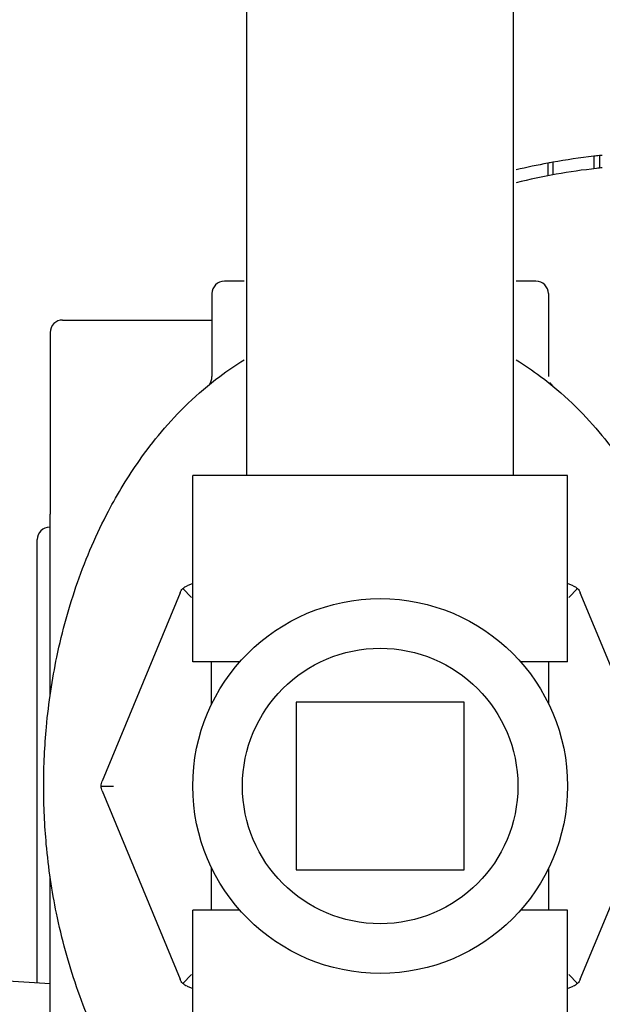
# Model space of a CAD drawing. Extents: x 0 to 796, y 0 to 496.
# Tile 73 of 222: x 136.26 to 139.08, y 375.12 to 379.88. Entities that reach past the tile are written whole.
import ezdxf

# ---------------------------------------------------------------- set-up
doc = ezdxf.new("R2010")
doc.units = 0
doc.header["$LTSCALE"] = 12
doc.header["$MEASUREMENT"] = 0
doc.layers.get('0').update_dxf_attribs({"linetype": 'CONTINUOUS'})
for name, color, linetype in [('D', 2, 'CONTINUOUS'), ('Q', 4, 'CONTINUOUS'), ('X', 1, 'CONTINUOUS')]:
    doc.layers.add(name, color=color, linetype=linetype)
doc.styles.get("Standard").update_dxf_attribs({"font": 'SIMPLEX.SHX', "width": 0.875})
doc.dimstyles.get("Standard").update_dxf_attribs({"dimscale": 28, "dimtxt": 0.125, "dimasz": 0.125, "dimexe": 0.04375, "dimexo": 0.0625, "dimgap": 0.04375, "dimtad": 0, "dimtih": 1, "dimtoh": 1, "dimdec": 4, "dimzin": 12, "dimdsep": 46, "dimlunit": 5, "dimtxsty": 'Standard', "dimcen": 0, "dimclrd": 256, "dimclre": 256, "dimclrt": 256, "dimadec": 1, "dimazin": 3, "dimtfac": 0.875, "dimtdec": 4, "dimtofl": 0, "dimtmove": 0, "dimatfit": 2, "dimfxl": 1, "dimtolj": 1, "dimtzin": 12, "dimlwd": 13, "dimlwe": 13, "dimarcsym": 0})

# ---------------------------------------------------------------- blocks, each defined once
blk = doc.blocks.new('*D115')
at = {"layer": 'D', "lineweight": 13, "transparency": 16777216}
for p, q in [((140.3408, 475.8823), (209.6044, 475.8823)), ((208.3794, 472.3823), (208.3794, 428.9468)), ((208.3794, 375.9154), (208.3794, 419.351)), ((139.7507, 372.4154), (209.6044, 372.4154))]:
    blk.add_line(p, q, dxfattribs=at)
at = {"layer": 'D', "transparency": 16777216}
for points in [[(207.7961, 472.3823), (208.9627, 472.3823), (208.3794, 475.8823)], [(207.7961, 375.9154), (208.9627, 375.9154), (208.3794, 372.4154)]]:
    blk.add_solid(points, dxfattribs=at)
at = {"layer": 'D', "transparency": 16777216, "insert": (208.3794, 424.1489), "char_height": 3.5, "attachment_point": 5}
blk.add_mtext('\\A1;103{\\H0.875x;\\S1/2;}{}{\\C2;%%p1}', dxfattribs=at)
blk = doc.blocks.new('*D117')
at = {"layer": 'D', "lineweight": 13, "transparency": 16777216}
for p, q in [((180.9348, 421.44), (180.9348, 343.4783)), ((67.578, 410.8197), (67.578, 343.4783)), ((71.078, 344.7033), (115.7033, 344.7033)), ((177.4348, 344.7033), (132.8095, 344.7033))]:
    blk.add_line(p, q, dxfattribs=at)
at = {"layer": 'D', "transparency": 16777216}
for points in [[(71.078, 345.2866), (71.078, 344.1199), (67.578, 344.7033)], [(177.4348, 345.2866), (177.4348, 344.1199), (180.9348, 344.7033)]]:
    blk.add_solid(points, dxfattribs=at)
at = {"layer": 'D', "transparency": 16777216, "insert": (124.2564, 344.7033), "char_height": 3.5, "attachment_point": 5}
blk.add_mtext('\\A1;113{\\H0.875x;\\S1/2;}{}{\\C2;%%p1}', dxfattribs=at)
blk = doc.blocks.new('*D118')
at = {"layer": 'D', "lineweight": 13, "transparency": 16777216}
for p, q in [((102.5023, 421.927), (102.5023, 356.4648)), ((174.5469, 421.927), (174.5469, 356.4648)), ((106.0023, 357.6898), (134.8205, 357.6898)), ((171.0469, 357.6898), (142.2288, 357.6898))]:
    blk.add_line(p, q, dxfattribs=at)
at = {"layer": 'D', "transparency": 16777216}
for points in [[(106.0023, 358.2731), (106.0023, 357.1065), (102.5023, 357.6898)], [(171.0469, 358.2731), (171.0469, 357.1065), (174.5469, 357.6898)]]:
    blk.add_solid(points, dxfattribs=at)
at = {"layer": 'D', "transparency": 16777216, "insert": (138.5246, 357.6898), "char_height": 3.5, "attachment_point": 5}
blk.add_mtext('\\A1;72', dxfattribs=at)
blk = doc.blocks.new('*D119')
at = {"layer": 'D', "lineweight": 13, "transparency": 16777216}
for p, q in [((179.7802, 423.677), (194.0653, 423.677)), ((192.8403, 420.177), (192.8403, 401.0212)), ((192.8403, 375.9154), (192.8403, 395.0712)), ((139.7507, 372.4154), (194.0653, 372.4154))]:
    blk.add_line(p, q, dxfattribs=at)
at = {"layer": 'D', "transparency": 16777216}
for points in [[(192.257, 420.177), (193.4236, 420.177), (192.8403, 423.677)], [(192.257, 375.9154), (193.4236, 375.9154), (192.8403, 372.4154)]]:
    blk.add_solid(points, dxfattribs=at)
at = {"layer": 'D', "transparency": 16777216, "insert": (192.8403, 398.0462), "char_height": 3.5, "attachment_point": 5}
blk.add_mtext('\\A1;51', dxfattribs=at)

msp = doc.modelspace()

# ---------------------------------------------------------------- linework, layer by layer
msp.add_line((136.40854, 375.22253), (135.42366, 375.28449))
at = {"layer": 'Q'}
for p, q in [((137.35796, 377.67699), (137.35796, 380.23949)), ((138.64662, 377.67699), (138.64662, 380.23949)), ((138.90729, 377.67699), (137.09729, 377.67699)), ((137.09729, 376.77699), (137.09729, 377.67699)), ((138.90729, 376.77699), (138.90729, 377.67699)), ((137.32478, 376.77699), (137.09729, 376.77699)), ((137.18779, 376.57147), (137.18779, 376.77699)), ((138.90729, 376.77699), (138.67981, 376.77699)), ((138.81679, 376.57147), (138.81679, 376.77699)), ((138.40729, 376.58199), (137.59729, 376.58199)), ((137.59729, 376.58199), (137.59729, 375.77199)), ((138.40729, 375.77199), (138.40729, 376.58199)), ((137.18779, 375.57699), (137.18779, 375.78251)), ((137.59729, 375.77199), (138.40729, 375.77199)), ((138.81679, 375.57699), (138.81679, 375.78251)), ((137.32478, 375.57699), (137.09729, 375.57699)), ((137.09729, 374.67699), (137.09729, 375.57699)), ((138.90729, 375.57699), (138.67981, 375.57699)), ((138.90729, 374.67699), (138.90729, 375.57699))]:
    msp.add_line(p, q, dxfattribs=at)
for radius in [0.905, 0.66504]:
    msp.add_circle((138.00229, 376.17699), radius, dxfattribs=at)
at = {"layer": 'X'}
for p, q in [((138.8126, 379.18444), (138.8126, 379.12337)), ((138.83556, 379.18866), (138.83556, 379.12767)), ((139.03358, 379.21763), (139.03358, 379.15724)), ((139.06074, 379.22054), (139.06074, 379.16021)), ((137.34479, 378.61449), (137.24979, 378.61449)), ((138.75479, 378.61449), (138.65979, 378.61449)), ((137.18979, 378.55449), (137.18979, 378.15408)), ((138.81479, 378.55449), (138.81479, 378.15408)), ((136.46854, 378.42699), (137.18979, 378.42699)), ((136.40854, 378.36699), (136.40854, 377.48949)), ((136.40854, 376.62057), (136.40854, 377.48949)), ((136.40604, 377.42699), (136.40854, 377.42699)), ((136.34604, 375.22646), (136.34604, 377.36699)), ((137.09729, 377.15512), (137.0695, 377.14361)), ((138.93508, 377.14361), (138.90729, 377.15512)), ((137.03568, 377.10978), (136.65921, 376.20091)), ((137.04922, 377.13006), (137.09151, 377.08778)), ((138.95536, 377.13006), (138.91308, 377.08778)), ((139.34537, 376.20091), (138.96891, 377.10978)), ((136.65445, 376.17699), (136.71424, 376.17699)), ((136.65921, 376.15307), (137.03568, 375.2442)), ((138.96891, 375.2442), (139.34537, 376.15307)), ((136.40854, 374.86449), (136.40854, 375.73341)), ((137.04922, 375.22392), (137.09151, 375.26621)), ((138.95536, 375.22392), (138.91308, 375.26621)), ((137.0695, 375.21038), (137.09729, 375.19886)), ((138.90729, 375.19886), (138.93508, 375.21038))]:
    msp.add_line(p, q, dxfattribs=at)
for centre, radius, start, end in [((139.37729, 376.17699), 3.06, 100.63431, 103.5608), ((139.37729, 376.17699), 3.06, 96.44922, 100.19711), ((139.37729, 376.17699), 3.06, 95.66718, 96.19902), ((139.37729, 376.17699), 3, 96.3235, 103.83736), ((137.24979, 378.55449), 0.06, 89.99969, 180), ((138.75479, 378.55449), 0.06, 0, 90.00031), ((136.46854, 378.36699), 0.06, 90, 180.00025), ((137.12979, 378.15408), 0.06, 324.79675, 330.77444), ((138.87479, 378.15408), 0.06, 208.769, 213.81677), ((136.40604, 377.36699), 0.06, 90, 180), ((136.34604, 376.62057), 0.0625, 352.51243, 353.90888)]:
    msp.add_arc(centre, radius, start, end, dxfattribs=at)
for centre, major_axis, ratio, start_param, end_param in [((139.36555, 370.79955), (0.00001, 8.43664), 0.5926444, 0.1062015, 0.1108217), ((139.20911, 376.17699), (0, 3.05091), 0.7007308, 0.069459, 0.0759652), ((139.22892, 376.17699), (0, 3.05267), 0.7134258, 0.0706787, 0.0772995), ((139.20911, 376.17699), (0, 2.99072), 0.7007308, 0.0708591, 0.0774969), ((139.22892, 376.17699), (0, 2.99252), 0.7134258, 0.0721017, 0.0788563)]:
    msp.add_ellipse(centre, major_axis=major_axis, ratio=ratio, start_param=start_param, end_param=end_param, dxfattribs=at)
for points in [[(139.04687, 379.2191), (139.04244, 379.21862), (139.03801, 379.21813), (139.03358, 379.21763)], [(137.04922, 377.13006), (137.05528, 377.13611), (137.0624, 377.14067), (137.0695, 377.14361)], [(138.93508, 377.14361), (138.94219, 377.14067), (138.9493, 377.13611), (138.95536, 377.13006)], [(137.03568, 377.10978), (137.03862, 377.11689), (137.04317, 377.124), (137.04922, 377.13006)], [(138.95536, 377.13006), (138.96141, 377.124), (138.96597, 377.11689), (138.96891, 377.10978)], [(136.40819, 376.61394), (136.40842, 376.61614), (136.40854, 376.61836), (136.40854, 376.62057)], [(136.65445, 376.17699), (136.65445, 376.18555), (136.65627, 376.19381), (136.65921, 376.20091)], [(136.65921, 376.15307), (136.65627, 376.16018), (136.65445, 376.16843), (136.65445, 376.17699)], [(137.04922, 375.22392), (137.04317, 375.22998), (137.03862, 375.2371), (137.03568, 375.2442)], [(138.96891, 375.2442), (138.96597, 375.2371), (138.96141, 375.22998), (138.95536, 375.22392)], [(137.0695, 375.21038), (137.0624, 375.21332), (137.05528, 375.21787), (137.04922, 375.22392)], [(138.95536, 375.22392), (138.9493, 375.21787), (138.94219, 375.21332), (138.93508, 375.21038)]]:
    msp.add_open_spline(points, degree=3, dxfattribs=at)
for points, knots in [([(136.83972, 377.74904), (136.87174, 377.79443), (136.9432, 377.88786), (137.07068, 378.02578), (137.2119, 378.14697), (137.3049, 378.2102), (137.34479, 378.23461)], [0, 0, 0, 0, 0.25, 0.5, 0.75, 0.93046899, 0.93046899, 0.93046899, 0.93046899]), ([(138.65979, 378.23461), (138.69972, 378.21018), (138.79276, 378.14691), (138.93399, 378.02569), (139.0614, 377.88783), (139.13285, 377.79442), (139.16486, 377.74904)], [0.06948687, 0.06948687, 0.06948687, 0.06948687, 0.25, 0.5, 0.75, 1, 1, 1, 1]), ([(137.18215, 378.12478), (137.18532, 378.13044), (137.18759, 378.13671), (137.18945, 378.1467), (137.18979, 378.1504), (137.18979, 378.15408)], [0, 0, 0, 0, 0.019466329, 0.019466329, 0.030502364, 0.030502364, 0.030502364, 0.030502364]), ([(138.82494, 378.12068), (138.82673, 378.11802), (138.82874, 378.11549), (138.83201, 378.11197), (138.83315, 378.11085), (138.83477, 378.10937), (138.83522, 378.10897), (138.83574, 378.10852), (138.83583, 378.10845), (138.83596, 378.10833), (138.83602, 378.10829), (138.83612, 378.1082), (138.83617, 378.10816), (138.83624, 378.1081), (138.83627, 378.10807), (138.83639, 378.10798), (138.83641, 378.10796), (138.83645, 378.10792), (138.83646, 378.10791), (138.8365, 378.10789), (138.8365, 378.10789), (138.8365, 378.10789)], [0, 0, 0, 0, 0.009631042, 0.009631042, 0.014411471, 0.014411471, 0.016204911, 0.016204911, 0.016535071, 0.016535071, 0.016776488, 0.016776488, 0.017019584, 0.017019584, 0.01726189, 0.01726189, 0.018242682, 0.018242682, 0.019241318, 0.019241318, 0.022208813, 0.022208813, 0.022208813, 0.022208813]), ([(136.37729, 376.17699), (136.37729, 376.2762), (136.38198, 376.37078), (136.39034, 376.46157), (136.40125, 376.5801), (136.41844, 376.69236), (136.44074, 376.79957), (136.46712, 376.92645), (136.50068, 377.04621), (136.54049, 377.15973), (136.58316, 377.28143), (136.63298, 377.39583), (136.68968, 377.50339), (136.7352, 377.58975), (136.78516, 377.67169), (136.83972, 377.74904)], [0, 0, 0, 0, 0.14624741, 0.14624741, 0.14624741, 0.33720888, 0.33720888, 0.33720888, 0.56321564, 0.56321564, 0.56321564, 0.80548402, 0.80548402, 0.80548402, 0.99999997, 0.99999997, 0.99999997, 0.99999997]), ([(136.83972, 374.60494), (136.78162, 374.68732), (136.72873, 374.7749), (136.68087, 374.86748), (136.62569, 374.97421), (136.5772, 375.0876), (136.53568, 375.20808), (136.49707, 375.32013), (136.46452, 375.43821), (136.43892, 375.56321), (136.41726, 375.669), (136.40056, 375.77971), (136.38997, 375.89652), (136.38184, 375.98605), (136.37729, 376.07928), (136.37729, 376.17699)], [0, 0, 0, 0, 0.2071506, 0.2071506, 0.2071506, 0.44594336, 0.44594336, 0.44594336, 0.66800542, 0.66800542, 0.66800542, 0.8559547, 0.8559547, 0.8559547, 1, 1, 1, 1]), ([(136.40854, 375.73341), (136.40854, 375.73507), (136.40848, 375.73674), (136.40829, 375.73901), (136.40823, 375.73963), (136.40813, 375.74058), (136.40809, 375.7409), (136.40804, 375.74134), (136.40802, 375.74146), (136.40801, 375.74157)], [0, 0, 0, 0, 0.0049836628, 0.0049836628, 0.0068512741, 0.0068512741, 0.0078343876, 0.0078343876, 0.0081867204, 0.0081867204, 0.0081867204, 0.0081867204])]:
    msp.add_open_spline(points, degree=3, knots=knots, dxfattribs=at)

# ---------------------------------------------------------------- dimensions: what is measured, and where the dimension line sits
at = {"layer": 'D'}
dim = msp.add_linear_dim(base=(208.37939, 372.41542), p1=(138.59079, 475.88233), p2=(138.00072, 372.41542), angle=90, text='<>{}{\\C2;%%p1}', dimstyle='Standard', override={"dimdec": 3}, dxfattribs=at)
dim.commit()
dim.dimension.update_dxf_attribs({"geometry": '*D115', "text_midpoint": (208.37939, 424.14888)})
dim = msp.add_linear_dim(base=(102.50229, 357.68981), p1=(174.54694, 423.67699), p2=(102.50229, 423.67699), text='72', dimstyle='Standard', dxfattribs=at)
dim.commit()
dim.dimension.update_dxf_attribs({"geometry": '*D118', "text_midpoint": (138.52462, 357.68981)})
dim = msp.add_linear_dim(base=(192.84032, 372.41542), p1=(178.03019, 423.67699), p2=(138.00072, 372.41542), angle=90, text='51', dimstyle='Standard', dxfattribs=at)
dim.commit()
dim.dimension.update_dxf_attribs({"geometry": '*D119', "text_midpoint": (192.84032, 398.04621)})
dim = msp.add_linear_dim(base=(180.93479, 344.70327), p1=(67.57797, 412.56969), p2=(180.93479, 423.19001), text='<>{}{\\C2;%%p1}', dimstyle='Standard', override={"dimdec": 1}, dxfattribs=at)
dim.commit()
dim.dimension.update_dxf_attribs({"geometry": '*D117', "text_midpoint": (124.25638, 344.70327)})

doc.saveas('drawing.dxf')
